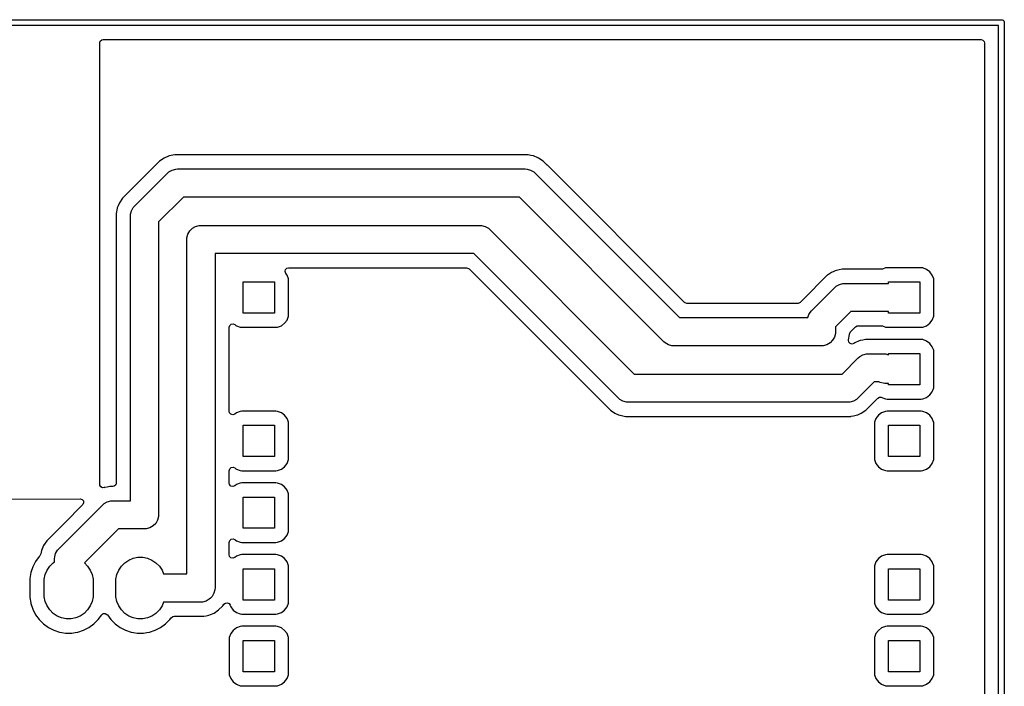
# Model space of a CAD drawing. Extents: x 75 to 134, y -115.2 to -43.8.
# Tile 5 of 5: x 99.1 to 134, y -77.2 to -53.6. Entities that reach past the tile are written whole.
import ezdxf

# ---------------------------------------------------------------- set-up
doc = ezdxf.new("R2010")
doc.units = 0
doc.layers.add('BLACK', color=7, linetype='CONTINUOUS')

msp = doc.modelspace()

# ---------------------------------------------------------------- linework, layer by layer
at = {"layer": 'BLACK', "linetype": 'CONTINUOUS'}
for p, q in [((98.583693, -53.61), (133.92, -53.61)), ((133.92, -53.61), (133.939509, -53.611921)), ((133.939509, -53.611921), (133.975557, -53.626853)), ((133.975557, -53.626853), (134.003147, -53.654443)), ((134.003147, -53.654443), (134.018079, -53.690491)), ((134.018079, -53.690491), (134.02, -53.71)), ((134.02, -53.71), (134.02, -110.96)), ((133.82, -53.81), (98.614731, -53.81)), ((133.82, -110.86), (133.82, -53.81)), ((101.9705, -54.4345), (101.990185, -54.367461)), ((101.990185, -54.367461), (102.042989, -54.321706)), ((102.042989, -54.321706), (102.0945, -54.3105)), ((102.0945, -54.3105), (133.1955, -54.3105)), ((133.1955, -54.3105), (133.262539, -54.330185)), ((133.262539, -54.330185), (133.308294, -54.382989)), ((133.308294, -54.382989), (133.3195, -54.4345)), ((101.9705, -70.06612), (101.9705, -54.4345)), ((133.3195, -54.4345), (133.3195, -95.5555)), ((104.253651, -58.509371), (104.08979, -58.61886)), ((104.253664, -58.509364), (104.253651, -58.509371)), ((104.435732, -58.43395), (104.253664, -58.509364)), ((104.435742, -58.433947), (104.435732, -58.43395)), ((104.629029, -58.3955), (104.435742, -58.433947)), ((104.629031, -58.3955), (104.629029, -58.3955)), ((104.826113, -58.3955), (104.629031, -58.3955)), ((117.144541, -58.3955), (104.826113, -58.3955)), ((117.144544, -58.3955), (117.144541, -58.3955)), ((117.241188, -58.414724), (117.144544, -58.3955)), ((117.337828, -58.433946), (117.241188, -58.414724)), ((117.337832, -58.433948), (117.337828, -58.433946)), ((117.337836, -58.433949), (117.337832, -58.433948)), ((117.391165, -58.456038), (117.337836, -58.433949)), ((117.447315, -58.479296), (117.391165, -58.456038)), ((117.519911, -58.509366), (117.447315, -58.479296)), ((117.51992, -58.509371), (117.519911, -58.509366)), ((117.68378, -58.618859), (117.51992, -58.509371)), ((103.948423, -58.760228), (103.119901, -59.588751)), ((103.948468, -58.760181), (103.948423, -58.760228)), ((104.089786, -58.618863), (103.948468, -58.760181)), ((104.08979, -58.61886), (104.089786, -58.618863)), ((104.423191, -58.999323), (104.53623, -58.93406)), ((104.53623, -58.93406), (104.662309, -58.900278)), ((104.662309, -58.900278), (104.727572, -58.896)), ((104.727572, -58.896), (117.046, -58.896)), ((117.046, -58.896), (117.111248, -58.900277)), ((117.111248, -58.900277), (117.111263, -58.900277)), ((117.111263, -58.900277), (117.237342, -58.93406)), ((117.237342, -58.93406), (117.350381, -58.999323)), ((117.683781, -58.61886), (117.68378, -58.618859)), ((117.683782, -58.618861), (117.683781, -58.61886)), ((117.823139, -58.758218), (117.683782, -58.618861)), ((117.823139, -58.758219), (117.823139, -58.758218)), ((117.830206, -58.765286), (117.823139, -58.758219)), ((117.830209, -58.765289), (117.830206, -58.765285)), ((117.830206, -58.765285), (117.830206, -58.765286)), ((122.688101, -63.623181), (117.830209, -58.765289)), ((103.202447, -60.21402), (104.374019, -59.042448)), ((104.374019, -59.042448), (104.423167, -58.999346)), ((104.423167, -58.999346), (104.423191, -58.999323)), ((117.350381, -58.999323), (117.350396, -58.999338)), ((117.350396, -58.999338), (117.399553, -59.042447)), ((117.399553, -59.042447), (122.517107, -64.16)), ((103.119901, -59.588751), (102.918221, -59.790431)), ((102.778859, -59.929792), (102.669371, -60.093653)), ((102.850327, -59.858325), (102.778859, -59.929792)), ((102.918218, -59.790434), (102.850327, -59.858325)), ((102.918221, -59.790431), (102.918218, -59.790434)), ((104.934679, -59.896), (104.056, -60.774679)), ((116.838894, -59.896), (104.934679, -59.896)), ((121.956446, -65.013553), (116.838894, -59.896)), ((102.592576, -60.282636), (102.5555, -60.469027)), ((102.593948, -60.275739), (102.592576, -60.282636)), ((102.624441, -60.202125), (102.593948, -60.275739)), ((102.669364, -60.093666), (102.624441, -60.202123)), ((102.624441, -60.202123), (102.624441, -60.202125)), ((102.669371, -60.093653), (102.669364, -60.093666)), ((103.09406, -60.376231), (103.159323, -60.263192)), ((103.159323, -60.263192), (103.159338, -60.263176)), ((103.159338, -60.263176), (103.202447, -60.21402)), ((102.5555, -60.469027), (102.5555, -70.0205)), ((103.056, -60.567573), (103.060277, -60.502325)), ((103.056, -70.645), (103.056, -60.567573)), ((103.060277, -60.50231), (103.09406, -60.376231)), ((103.060277, -60.502325), (103.060277, -60.50231)), ((104.056, -60.774679), (104.056, -71.145)), ((105.159323, -61.091619), (105.251619, -60.999323)), ((105.251619, -60.999323), (105.364658, -60.93406)), ((105.364658, -60.93406), (105.490737, -60.900278)), ((105.490737, -60.900278), (105.556, -60.896)), ((105.556, -60.896), (115.436, -60.896)), ((115.436, -60.896), (115.501248, -60.900277)), ((115.501248, -60.900277), (115.501263, -60.900277)), ((115.501263, -60.900277), (115.627342, -60.93406)), ((115.627342, -60.93406), (115.740381, -60.999323)), ((115.740381, -60.999323), (115.740396, -60.999338)), ((115.740396, -60.999338), (115.789553, -61.042447)), ((115.789553, -61.042447), (120.907107, -66.16)), ((105.056, -61.396), (105.060278, -61.330737)), ((105.056, -73.24), (105.056, -61.396)), ((105.060278, -61.330737), (105.09406, -61.204658)), ((105.09406, -61.204658), (105.159323, -61.091619)), ((115.228894, -61.896), (106.056, -61.896)), ((106.056, -61.896), (106.056, -73.73)), ((120.346446, -67.013553), (115.228894, -61.896)), ((108.554168, -62.461075), (108.603573, -62.411669)), ((108.603573, -62.411669), (108.663001, -62.3965)), ((108.663001, -62.3965), (114.970218, -62.3965)), ((114.970218, -62.3965), (115.037257, -62.416185)), ((115.037257, -62.416185), (115.057899, -62.432819)), ((115.057899, -62.432819), (119.919735, -67.294655)), ((129.70188, -62.441682), (129.658547, -62.4495)), ((129.808516, -62.401908), (129.70188, -62.441682)), ((129.868123, -62.395501), (129.808516, -62.401908)), ((129.868129, -62.3955), (129.868123, -62.395501)), ((131.071864, -62.3955), (129.868129, -62.3955)), ((131.071873, -62.3955), (131.071864, -62.3955)), ((131.071881, -62.3955), (131.071873, -62.3955)), ((131.071883, -62.395501), (131.071881, -62.3955)), ((131.131483, -62.401908), (131.071883, -62.395501)), ((131.266328, -62.452202), (131.131482, -62.401908)), ((131.131482, -62.401908), (131.131483, -62.401908)), ((108.539317, -62.529348), (108.554168, -62.461075)), ((108.563734, -62.59481), (108.539317, -62.529348)), ((108.607796, -62.653669), (108.563734, -62.59481)), ((108.658091, -62.788517), (108.607796, -62.653669)), ((108.664499, -62.848128), (108.658091, -62.788517)), ((127.732214, -62.672863), (126.90222, -63.502859)), ((127.732215, -62.672862), (127.732214, -62.672863)), ((127.76094, -62.65367), (127.732215, -62.672862)), ((127.760941, -62.653669), (127.76094, -62.65367)), ((127.896079, -62.563371), (127.760941, -62.653669)), ((127.896089, -62.563366), (127.896079, -62.563371)), ((127.979315, -62.528892), (127.896089, -62.563366)), ((128.024834, -62.510038), (127.979315, -62.528892)), ((128.078161, -62.487949), (128.024834, -62.510037)), ((128.024834, -62.510037), (128.024834, -62.510038)), ((128.078167, -62.487947), (128.078161, -62.487949)), ((128.174812, -62.468724), (128.078167, -62.487947)), ((128.271455, -62.4495), (128.174812, -62.468724)), ((129.658547, -62.4495), (128.271455, -62.4495)), ((131.266335, -62.452206), (131.266328, -62.452202)), ((131.381544, -62.538452), (131.266335, -62.452206)), ((131.381547, -62.538455), (131.381544, -62.538452)), ((131.467793, -62.653664), (131.381547, -62.538455)), ((131.467795, -62.653668), (131.467793, -62.653664)), ((131.467796, -62.653669), (131.467795, -62.653668)), ((131.518091, -62.788517), (131.467796, -62.653669)), ((131.524499, -62.848128), (131.518091, -62.788517)), ((107.056, -64.004), (107.056, -62.896)), ((107.056, -62.896), (108.164, -62.896)), ((108.164, -62.896), (108.164, -64.004)), ((108.6645, -64.051873), (108.664499, -62.848128)), ((127.186447, -63.926447), (128.016446, -63.096447)), ((128.016446, -63.096447), (128.06561, -63.053331)), ((128.06561, -63.053331), (128.065619, -63.053323)), ((128.065619, -63.053323), (128.178658, -62.98806)), ((128.178658, -62.98806), (128.304737, -62.954277)), ((128.304737, -62.954277), (128.304752, -62.954277)), ((128.304752, -62.954277), (128.37, -62.95)), ((128.37, -62.95), (129.916, -62.95)), ((129.916, -62.95), (129.916, -62.896)), ((129.916, -62.896), (131.024, -62.896)), ((131.024, -62.896), (131.024, -64.004)), ((131.5245, -64.051873), (131.524499, -62.848128)), ((122.708743, -63.639815), (122.688101, -63.623181)), ((122.775782, -63.6595), (122.708743, -63.639815)), ((126.694217, -63.6595), (122.775782, -63.6595)), ((126.720575, -63.656666), (126.694217, -63.6595)), ((126.781898, -63.623181), (126.720575, -63.656666)), ((126.90222, -63.502859), (126.781898, -63.623181)), ((108.164, -64.004), (107.056, -64.004)), ((108.607796, -64.246331), (108.658091, -64.111483)), ((108.658091, -64.111483), (108.6645, -64.051873)), ((122.517107, -64.16), (127.058944, -64.16)), ((127.058944, -64.16), (127.07806, -64.088658)), ((127.07806, -64.088658), (127.099298, -64.051873)), ((127.099298, -64.051873), (127.143323, -63.975619)), ((127.143323, -63.975619), (127.143338, -63.975603)), ((127.143338, -63.975603), (127.186447, -63.926447)), ((128.577107, -63.95), (128.04, -64.487106)), ((129.916, -63.95), (128.577107, -63.95)), ((129.916, -64.004), (129.916, -63.95)), ((131.024, -64.004), (129.916, -64.004)), ((131.467796, -64.246331), (131.518091, -64.111483)), ((131.518091, -64.111483), (131.5245, -64.051873)), ((106.5565, -64.503001), (106.576185, -64.435962)), ((106.5565, -67.476998), (106.5565, -64.503001)), ((106.576185, -64.435962), (106.628989, -64.390207)), ((106.628989, -64.390207), (106.698147, -64.380263)), ((106.698147, -64.380263), (106.75481, -64.403734)), ((106.75481, -64.403734), (106.797861, -64.435962)), ((106.797861, -64.435962), (106.813668, -64.447795)), ((106.813668, -64.447795), (106.813671, -64.447797)), ((106.813671, -64.447797), (106.948517, -64.498091)), ((106.948517, -64.498091), (106.948516, -64.498091)), ((106.948516, -64.498091), (106.955444, -64.498835)), ((106.955444, -64.498835), (107.008127, -64.5045)), ((107.008127, -64.5045), (108.211872, -64.504499)), ((108.211872, -64.504499), (108.271483, -64.498091)), ((108.271483, -64.498091), (108.406331, -64.447796)), ((108.406331, -64.447796), (108.521546, -64.361546)), ((108.521546, -64.361546), (108.607796, -64.246331)), ((128.04, -64.487106), (128.04, -64.66)), ((128.576819, -64.658101), (128.748102, -64.486819)), ((128.748102, -64.486819), (128.809425, -64.453334)), ((128.809425, -64.453334), (128.835783, -64.4505)), ((128.835783, -64.4505), (129.658547, -64.4505)), ((129.658547, -64.4505), (129.70188, -64.458318)), ((129.70188, -64.458318), (129.808517, -64.498091)), ((129.808517, -64.498091), (129.808516, -64.498091)), ((129.808516, -64.498091), (129.815444, -64.498835)), ((129.815444, -64.498835), (129.868127, -64.5045)), ((129.868127, -64.5045), (131.071872, -64.504499)), ((131.071872, -64.504499), (131.131483, -64.498091)), ((131.131483, -64.498091), (131.266331, -64.447796)), ((131.266331, -64.447796), (131.381546, -64.361546)), ((131.381546, -64.361546), (131.467796, -64.246331)), ((128.00194, -64.851342), (127.936677, -64.964381)), ((128.035722, -64.725263), (128.00194, -64.851342)), ((128.04, -64.66), (128.035722, -64.725263)), ((128.502817, -64.947981), (128.5405, -64.758541)), ((128.5405, -64.745782), (128.560185, -64.678743)), ((128.5405, -64.758541), (128.5405, -64.745782)), ((128.560185, -64.678743), (128.576819, -64.658101)), ((122.00561, -65.056668), (121.956446, -65.013553)), ((122.005619, -65.056677), (122.00561, -65.056668)), ((122.118658, -65.12194), (122.005619, -65.056677)), ((122.244737, -65.155723), (122.118658, -65.12194)), ((122.244752, -65.155723), (122.244737, -65.155723)), ((122.31, -65.16), (122.244752, -65.155723)), ((127.54, -65.16), (122.31, -65.16)), ((127.605263, -65.155722), (127.54, -65.16)), ((127.731342, -65.12194), (127.605263, -65.155722)), ((127.844381, -65.056677), (127.731342, -65.12194)), ((127.936677, -64.964381), (127.844381, -65.056677)), ((128.501405, -64.956697), (128.502817, -64.947981)), ((128.51258, -65.025667), (128.501405, -64.956697)), ((128.55927, -65.077646), (128.51258, -65.025667)), ((128.626649, -65.096132), (128.55927, -65.077646)), ((128.693327, -65.075255), (128.626649, -65.096132)), ((128.726076, -65.053373), (128.693327, -65.075255)), ((128.726088, -65.053366), (128.726076, -65.053373)), ((128.880277, -64.9895), (128.726088, -65.053366)), ((128.908162, -64.977949), (128.880277, -64.9895)), ((128.90817, -64.977947), (128.908162, -64.977949)), ((129.004812, -64.958724), (128.90817, -64.977947)), ((129.101455, -64.9395), (129.004812, -64.958724)), ((129.824279, -64.9395), (129.101455, -64.9395)), ((129.83753, -64.93879), (129.824279, -64.9395)), ((129.846123, -64.937866), (129.83753, -64.93879)), ((129.868125, -64.935501), (129.846123, -64.937866)), ((129.868129, -64.9355), (129.868125, -64.935501)), ((131.071864, -64.9355), (129.868129, -64.9355)), ((131.071873, -64.9355), (131.071864, -64.9355)), ((131.071881, -64.9355), (131.071873, -64.9355)), ((131.071883, -64.935501), (131.071881, -64.9355)), ((131.131483, -64.941908), (131.071883, -64.935501)), ((131.266328, -64.992202), (131.131482, -64.941908)), ((131.131482, -64.941908), (131.131483, -64.941908)), ((131.266335, -64.992206), (131.266328, -64.992202)), ((131.381544, -65.078452), (131.266335, -64.992206)), ((131.381547, -65.078455), (131.381544, -65.078452)), ((131.467793, -65.193664), (131.381547, -65.078455)), ((131.467797, -65.193671), (131.467793, -65.193664)), ((131.505461, -65.294655), (131.467797, -65.193671)), ((128.846447, -65.586446), (128.895603, -65.543338)), ((128.895603, -65.543338), (128.895619, -65.543323)), ((128.895619, -65.543323), (129.008658, -65.47806)), ((129.008658, -65.47806), (129.134737, -65.444277)), ((129.134737, -65.444277), (129.134752, -65.444277)), ((129.134752, -65.444277), (129.2, -65.44)), ((129.2, -65.44), (129.74, -65.44)), ((129.74, -65.44), (129.805248, -65.444277)), ((129.805248, -65.444277), (129.805263, -65.444277)), ((129.805263, -65.444277), (129.916, -65.473949)), ((129.916, -65.473949), (129.916, -65.436)), ((129.916, -65.436), (131.024, -65.436)), ((131.024, -65.436), (131.024, -66.544)), ((131.518091, -65.328517), (131.505461, -65.294655)), ((131.524499, -65.388128), (131.518091, -65.328517)), ((131.5245, -66.591873), (131.524499, -65.388128)), ((128.272894, -66.16), (128.846447, -65.586446)), ((120.907107, -66.16), (128.272894, -66.16)), ((129.407107, -66.44), (128.833553, -67.013553)), ((129.577977, -66.44), (129.407107, -66.44)), ((129.598658, -66.45194), (129.577977, -66.44)), ((129.625301, -66.459079), (129.598658, -66.45194)), ((129.724737, -66.485723), (129.625301, -66.459079)), ((129.724752, -66.485723), (129.724737, -66.485723)), ((129.79, -66.49), (129.724752, -66.485723)), ((129.916, -66.49), (129.79, -66.49)), ((129.916, -66.544), (129.916, -66.49)), ((131.024, -66.544), (129.916, -66.544)), ((131.518091, -66.651483), (131.5245, -66.591873)), ((131.266331, -66.987796), (131.381546, -66.901546)), ((131.381546, -66.901546), (131.467796, -66.786331)), ((131.467796, -66.786331), (131.518091, -66.651483)), ((119.919735, -67.294655), (119.919764, -67.294686)), ((119.919764, -67.294686), (120.062214, -67.437136)), ((120.39561, -67.056668), (120.346446, -67.013553)), ((120.395619, -67.056677), (120.39561, -67.056668)), ((120.508658, -67.12194), (120.395619, -67.056677)), ((120.634737, -67.155723), (120.508658, -67.12194)), ((120.634752, -67.155723), (120.634737, -67.155723)), ((120.7, -67.16), (120.634752, -67.155723)), ((128.48, -67.16), (120.7, -67.16)), ((128.545248, -67.155723), (128.48, -67.16)), ((128.545263, -67.155723), (128.545248, -67.155723)), ((128.671342, -67.12194), (128.545263, -67.155723)), ((128.784381, -67.056677), (128.671342, -67.12194)), ((128.784396, -67.056661), (128.784381, -67.056677)), ((128.833553, -67.013553), (128.784396, -67.056661)), ((129.117782, -67.437139), (129.257139, -67.297782)), ((129.257139, -67.29778), (129.267347, -67.287573)), ((129.257139, -67.297782), (129.257139, -67.29778)), ((129.267347, -67.287573), (129.267348, -67.28757)), ((129.267348, -67.28757), (129.538633, -67.016286)), ((129.538633, -67.016286), (129.599952, -66.982804)), ((129.599952, -66.982804), (129.650495, -66.982352)), ((129.650495, -66.982352), (129.659097, -66.984063)), ((129.659097, -66.984063), (129.678213, -66.989491)), ((129.678213, -66.989491), (129.808517, -67.038091)), ((129.808517, -67.038091), (129.868127, -67.0445)), ((129.868127, -67.0445), (131.071872, -67.044499)), ((131.071872, -67.044499), (131.131483, -67.038091)), ((131.131483, -67.038091), (131.266331, -66.987796)), ((106.571668, -67.536425), (106.5565, -67.476998)), ((106.621074, -67.58583), (106.571668, -67.536425)), ((106.689347, -67.600682), (106.621074, -67.58583)), ((106.754811, -67.576265), (106.689347, -67.600682)), ((106.813668, -67.532204), (106.754811, -67.576265)), ((106.813671, -67.532202), (106.813668, -67.532204)), ((106.948516, -67.481908), (106.813671, -67.532202)), ((107.008123, -67.475501), (106.948516, -67.481908)), ((107.008129, -67.4755), (107.008123, -67.475501)), ((108.211864, -67.4755), (107.008129, -67.4755)), ((108.211873, -67.4755), (108.211864, -67.4755)), ((108.211881, -67.4755), (108.211873, -67.4755)), ((108.211883, -67.475501), (108.211881, -67.4755)), ((108.271483, -67.481908), (108.211883, -67.475501)), ((108.406328, -67.532202), (108.271482, -67.481908)), ((108.271482, -67.481908), (108.271483, -67.481908)), ((108.406335, -67.532206), (108.406328, -67.532202)), ((108.521544, -67.618452), (108.406335, -67.532206)), ((108.521547, -67.618455), (108.521544, -67.618452)), ((108.607793, -67.733664), (108.521547, -67.618455)), ((120.062214, -67.437136), (120.062218, -67.437139)), ((120.062218, -67.437139), (120.226079, -67.546628)), ((120.226079, -67.546628), (120.226092, -67.546635)), ((120.226092, -67.546635), (120.354833, -67.599961)), ((120.354833, -67.599961), (120.397744, -67.617735)), ((120.397744, -67.617735), (120.408164, -67.622051)), ((120.408164, -67.622051), (120.504812, -67.641275)), ((120.504812, -67.641275), (120.553135, -67.650887)), ((120.553135, -67.650887), (120.601458, -67.6605)), ((120.601458, -67.6605), (120.601459, -67.6605)), ((120.601459, -67.6605), (128.578542, -67.6605)), ((128.578542, -67.6605), (128.59787, -67.656655)), ((128.59787, -67.656655), (128.675188, -67.641275)), ((128.675188, -67.641275), (128.771836, -67.622051)), ((128.771836, -67.622051), (128.825165, -67.599961)), ((128.825165, -67.599961), (128.953914, -67.546632)), ((128.953914, -67.546632), (129.117782, -67.437139)), ((129.558452, -67.618455), (129.472206, -67.733664)), ((129.558455, -67.618452), (129.558452, -67.618455)), ((129.673664, -67.532206), (129.558455, -67.618452)), ((129.673671, -67.532202), (129.673664, -67.532206)), ((129.808516, -67.481908), (129.673671, -67.532202)), ((129.868123, -67.475501), (129.808516, -67.481908)), ((129.868129, -67.4755), (129.868123, -67.475501)), ((131.071864, -67.4755), (129.868129, -67.4755)), ((131.071873, -67.4755), (131.071864, -67.4755)), ((131.071881, -67.4755), (131.071873, -67.4755)), ((131.071883, -67.475501), (131.071881, -67.4755)), ((131.131483, -67.481908), (131.071883, -67.475501)), ((131.266328, -67.532202), (131.131482, -67.481908)), ((131.131482, -67.481908), (131.131483, -67.481908)), ((131.266335, -67.532206), (131.266328, -67.532202)), ((131.381544, -67.618452), (131.266335, -67.532206)), ((131.381547, -67.618455), (131.381544, -67.618452)), ((131.467793, -67.733664), (131.381547, -67.618455)), ((107.056, -69.084), (107.056, -67.976)), ((107.056, -67.976), (108.164, -67.976)), ((108.164, -67.976), (108.164, -69.084)), ((108.607797, -67.733671), (108.607793, -67.733664)), ((108.642862, -67.827687), (108.607797, -67.733671)), ((108.658091, -67.868517), (108.642862, -67.827687)), ((108.664499, -67.928128), (108.658091, -67.868517)), ((108.664499, -67.928135), (108.664499, -67.928128)), ((108.6645, -69.131873), (108.664499, -67.928135)), ((129.415501, -67.928123), (129.4155, -67.928135)), ((129.4155, -67.928135), (129.4155, -69.13187)), ((129.4165, -67.918826), (129.415501, -67.928123)), ((129.421908, -67.868517), (129.4165, -67.918826)), ((129.472202, -67.733671), (129.421908, -67.868517)), ((129.472206, -67.733664), (129.472202, -67.733671)), ((129.916, -69.084), (129.916, -67.976)), ((129.916, -67.976), (131.024, -67.976)), ((131.024, -67.976), (131.024, -69.084)), ((131.467797, -67.733671), (131.467793, -67.733664)), ((131.502862, -67.827687), (131.467797, -67.733671)), ((131.518091, -67.868517), (131.502862, -67.827687)), ((131.524499, -67.928128), (131.518091, -67.868517)), ((131.5245, -69.131873), (131.524499, -67.928128)), ((108.164, -69.084), (107.056, -69.084)), ((108.521546, -69.441546), (108.607796, -69.326331)), ((108.607796, -69.326331), (108.658091, -69.191483)), ((108.658091, -69.191483), (108.6645, -69.131873)), ((129.4155, -69.13187), (129.415501, -69.131876)), ((129.415501, -69.131876), (129.421908, -69.191483)), ((129.421908, -69.191483), (129.472202, -69.326328)), ((129.472202, -69.326328), (129.472206, -69.326335)), ((129.472206, -69.326335), (129.558452, -69.441544)), ((131.024, -69.084), (129.916, -69.084)), ((131.381546, -69.441546), (131.467796, -69.326331)), ((131.467796, -69.326331), (131.518091, -69.191483)), ((131.518091, -69.191483), (131.5245, -69.131873)), ((106.5565, -69.583001), (106.576185, -69.515962)), ((106.5565, -70.016998), (106.5565, -69.583001)), ((106.576185, -69.515962), (106.628989, -69.470207)), ((106.628989, -69.470207), (106.698147, -69.460263)), ((106.698147, -69.460263), (106.75481, -69.483734)), ((106.75481, -69.483734), (106.797861, -69.515962)), ((106.797861, -69.515962), (106.813668, -69.527795)), ((106.813668, -69.527795), (106.813671, -69.527797)), ((106.813671, -69.527797), (106.948517, -69.578091)), ((106.948517, -69.578091), (106.948516, -69.578091)), ((106.948516, -69.578091), (106.955444, -69.578835)), ((106.955444, -69.578835), (107.008127, -69.5845)), ((107.008127, -69.5845), (108.211872, -69.584499)), ((108.211872, -69.584499), (108.271483, -69.578091)), ((108.271483, -69.578091), (108.406331, -69.527796)), ((108.406331, -69.527796), (108.521546, -69.441546)), ((129.558452, -69.441544), (129.558455, -69.441547)), ((129.558455, -69.441547), (129.673664, -69.527793)), ((129.673664, -69.527793), (129.673671, -69.527797)), ((129.673671, -69.527797), (129.808517, -69.578091)), ((129.808517, -69.578091), (129.808516, -69.578091)), ((129.808516, -69.578091), (129.815444, -69.578835)), ((129.815444, -69.578835), (129.868127, -69.5845)), ((129.868127, -69.5845), (131.071872, -69.584499)), ((131.071872, -69.584499), (131.131483, -69.578091)), ((131.131483, -69.578091), (131.266331, -69.527796)), ((131.266331, -69.527796), (131.381546, -69.441546)), ((101.974318, -70.096652), (101.9705, -70.06612)), ((102.009903, -70.15678), (101.974318, -70.096652)), ((102.535815, -70.087539), (102.483011, -70.133294)), ((102.5555, -70.0205), (102.535815, -70.087539)), ((106.571668, -70.076425), (106.5565, -70.016998)), ((106.621074, -70.12583), (106.571668, -70.076425)), ((106.754811, -70.116265), (106.689347, -70.140682)), ((106.813668, -70.072204), (106.754811, -70.116265)), ((106.813671, -70.072202), (106.813668, -70.072204)), ((106.948516, -70.021908), (106.813671, -70.072202)), ((107.008123, -70.015501), (106.948516, -70.021908)), ((107.008129, -70.0155), (107.008123, -70.015501)), ((108.211864, -70.0155), (107.008129, -70.0155)), ((108.211873, -70.0155), (108.211864, -70.0155)), ((108.211881, -70.0155), (108.211873, -70.0155)), ((108.211883, -70.015501), (108.211881, -70.0155)), ((108.271483, -70.021908), (108.211883, -70.015501)), ((108.406328, -70.072202), (108.271482, -70.021908)), ((108.271482, -70.021908), (108.271483, -70.021908)), ((108.406335, -70.072206), (108.406328, -70.072202)), ((108.521544, -70.158452), (108.406335, -70.072206)), ((102.072347, -70.188125), (102.009903, -70.15678)), ((102.129827, -70.18201), (102.072347, -70.188125)), ((102.130649, -70.184717), (102.129827, -70.18201)), ((102.136481, -70.182947), (102.130649, -70.184717)), ((102.233126, -70.163724), (102.136481, -70.182947)), ((102.329769, -70.1445), (102.233126, -70.163724)), ((102.4315, -70.1445), (102.329769, -70.1445)), ((102.483011, -70.133294), (102.4315, -70.1445)), ((106.689347, -70.140682), (106.621074, -70.12583)), ((108.521547, -70.158455), (108.521544, -70.158452)), ((108.607793, -70.273664), (108.521547, -70.158455)), ((108.607795, -70.273668), (108.607793, -70.273664)), ((108.607796, -70.273669), (108.607795, -70.273668)), ((108.658091, -70.408517), (108.607796, -70.273669)), ((108.664499, -70.468128), (108.658091, -70.408517)), ((108.6645, -71.671873), (108.664499, -70.468128)), ((89.684199, -70.608969), (101.277766, -70.580965)), ((100.516447, -72.349761), (102.074761, -70.791446)), ((101.365746, -70.792646), (100.721558, -71.436835)), ((101.277766, -70.580965), (101.344852, -70.600488)), ((101.344852, -70.600488), (101.390735, -70.653181)), ((101.371974, -70.785941), (101.365746, -70.792646)), ((101.400845, -70.722316), (101.371974, -70.785941)), ((101.390735, -70.653181), (101.400845, -70.722316)), ((102.074761, -70.791446), (102.123917, -70.748338)), ((102.123917, -70.748338), (102.123933, -70.748323)), ((102.123933, -70.748323), (102.236972, -70.68306)), ((102.236972, -70.68306), (102.363051, -70.649277)), ((102.363051, -70.649277), (102.363066, -70.649277)), ((102.363066, -70.649277), (102.428314, -70.645)), ((102.428314, -70.645), (103.056, -70.645)), ((107.056, -71.624), (107.056, -70.516)), ((107.056, -70.516), (108.164, -70.516)), ((108.164, -70.516), (108.164, -71.624)), ((104.056, -71.145), (104.051722, -71.210263)), ((100.721558, -71.436835), (100.232221, -71.926172)), ((103.952677, -71.449381), (103.860381, -71.541677)), ((104.01794, -71.336342), (103.952677, -71.449381)), ((104.051722, -71.210263), (104.01794, -71.336342)), ((102.635421, -71.645), (101.42993, -72.850489)), ((103.556, -71.645), (102.635421, -71.645)), ((103.621263, -71.640722), (103.556, -71.645)), ((103.747342, -71.60694), (103.621263, -71.640722)), ((103.860381, -71.541677), (103.747342, -71.60694)), ((108.164, -71.624), (107.056, -71.624)), ((108.607796, -71.866331), (108.658091, -71.731483)), ((108.658091, -71.731483), (108.6645, -71.671873)), ((100.092859, -72.065533), (99.983371, -72.229393)), ((100.176849, -71.981544), (100.092859, -72.065533)), ((100.232218, -71.926175), (100.176849, -71.981544)), ((100.232221, -71.926172), (100.232218, -71.926175)), ((106.5565, -72.123001), (106.576185, -72.055962)), ((106.5565, -72.556998), (106.5565, -72.123001)), ((106.576185, -72.055962), (106.628989, -72.010207)), ((106.628989, -72.010207), (106.698147, -72.000263)), ((106.698147, -72.000263), (106.75481, -72.023734)), ((106.75481, -72.023734), (106.765362, -72.031633)), ((106.765362, -72.031633), (106.813668, -72.067795)), ((106.813668, -72.067795), (106.813671, -72.067797)), ((106.813671, -72.067797), (106.948517, -72.118091)), ((106.948517, -72.118091), (106.948516, -72.118091)), ((106.948516, -72.118091), (106.955444, -72.118835)), ((106.955444, -72.118835), (107.008127, -72.1245)), ((107.008127, -72.1245), (108.211872, -72.124499)), ((108.211872, -72.124499), (108.271483, -72.118091)), ((108.271483, -72.118091), (108.406331, -72.067796)), ((108.406331, -72.067796), (108.521546, -71.981546)), ((108.521546, -71.981546), (108.607796, -71.866331)), ((99.883654, -72.533611), (99.851269, -72.595522)), ((99.907947, -72.411484), (99.883654, -72.533611)), ((99.90795, -72.411474), (99.907947, -72.411484)), ((99.983364, -72.229406), (99.90795, -72.411474)), ((99.983371, -72.229393), (99.983364, -72.229406)), ((100.374277, -72.638051), (100.40806, -72.511972)), ((100.40806, -72.511972), (100.473323, -72.398933)), ((100.473323, -72.398933), (100.473338, -72.398917)), ((100.473338, -72.398917), (100.516447, -72.349761)), ((106.571668, -72.616425), (106.5565, -72.556998)), ((107.008123, -72.555501), (106.948516, -72.561908)), ((107.008129, -72.5555), (107.008123, -72.555501)), ((108.211864, -72.5555), (107.008129, -72.5555)), ((108.211873, -72.5555), (108.211864, -72.5555)), ((108.211881, -72.5555), (108.211873, -72.5555)), ((108.211883, -72.555501), (108.211881, -72.5555)), ((108.271483, -72.561908), (108.211883, -72.555501)), ((129.868123, -72.555501), (129.808516, -72.561908)), ((129.868129, -72.5555), (129.868123, -72.555501)), ((131.071864, -72.5555), (129.868129, -72.5555)), ((131.071873, -72.5555), (131.071864, -72.5555)), ((131.071881, -72.5555), (131.071873, -72.5555)), ((131.071883, -72.555501), (131.071881, -72.5555)), ((131.131483, -72.561908), (131.071883, -72.555501)), ((99.697845, -72.796697), (99.599909, -72.988908)), ((99.824637, -72.622182), (99.697845, -72.796697)), ((99.84972, -72.597099), (99.824637, -72.622182)), ((99.851269, -72.595522), (99.84972, -72.597099)), ((100.197481, -72.963078), (100.318078, -72.842481)), ((100.318078, -72.842481), (100.37, -72.807787)), ((100.37, -72.703314), (100.374277, -72.638066)), ((100.37, -72.807787), (100.37, -72.703314)), ((100.374277, -72.638066), (100.374277, -72.638051)), ((101.42993, -72.850489), (101.542519, -72.963078)), ((102.737481, -72.963078), (102.858078, -72.842481)), ((102.858078, -72.842481), (102.999885, -72.747729)), ((102.999885, -72.747729), (103.157452, -72.682462)), ((103.157452, -72.682462), (103.324725, -72.649189)), ((103.324725, -72.649189), (103.495275, -72.649189)), ((103.495275, -72.649189), (103.662548, -72.682462)), ((103.662548, -72.682462), (103.820115, -72.747729)), ((103.820115, -72.747729), (103.961922, -72.842481)), ((103.961922, -72.842481), (104.082519, -72.963078)), ((106.621074, -72.66583), (106.571668, -72.616425)), ((106.689347, -72.680682), (106.621074, -72.66583)), ((106.754811, -72.656265), (106.689347, -72.680682)), ((106.813668, -72.612204), (106.754811, -72.656265)), ((106.813671, -72.612202), (106.813668, -72.612204)), ((106.948516, -72.561908), (106.813671, -72.612202)), ((108.406328, -72.612202), (108.271482, -72.561908)), ((108.271482, -72.561908), (108.271483, -72.561908)), ((108.406335, -72.612206), (108.406328, -72.612202)), ((108.521544, -72.698452), (108.406335, -72.612206)), ((108.521547, -72.698455), (108.521544, -72.698452)), ((108.607793, -72.813664), (108.521547, -72.698455)), ((108.607797, -72.813671), (108.607793, -72.813664)), ((108.619478, -72.844991), (108.607797, -72.813671)), ((108.658091, -72.948517), (108.619478, -72.844991)), ((129.472202, -72.813671), (129.421908, -72.948517)), ((129.472206, -72.813664), (129.472202, -72.813671)), ((129.558452, -72.698455), (129.472206, -72.813664)), ((129.558455, -72.698452), (129.558452, -72.698455)), ((129.673664, -72.612206), (129.558455, -72.698452)), ((129.673671, -72.612202), (129.673664, -72.612206)), ((129.808516, -72.561908), (129.673671, -72.612202)), ((131.266328, -72.612202), (131.131482, -72.561908)), ((131.131482, -72.561908), (131.131483, -72.561908)), ((131.266335, -72.612206), (131.266328, -72.612202)), ((131.381544, -72.698452), (131.266335, -72.612206)), ((131.381547, -72.698455), (131.381544, -72.698452)), ((131.467793, -72.813664), (131.381547, -72.698455)), ((131.467797, -72.813671), (131.467793, -72.813664)), ((131.479478, -72.844991), (131.467797, -72.813671)), ((131.518091, -72.948517), (131.479478, -72.844991)), ((99.533245, -73.194077), (99.4995, -73.407133)), ((99.599909, -72.988908), (99.533245, -73.194077)), ((100.037462, -73.262452), (100.102729, -73.104885)), ((100.102729, -73.104885), (100.197481, -72.963078)), ((101.542519, -72.963078), (101.637271, -73.104885)), ((101.637271, -73.104885), (101.702538, -73.262452)), ((102.577462, -73.262452), (102.642729, -73.104885)), ((102.642729, -73.104885), (102.737481, -72.963078)), ((104.082519, -72.963078), (104.177271, -73.104885)), ((104.177271, -73.104885), (104.233238, -73.24)), ((104.233238, -73.24), (105.056, -73.24)), ((107.056, -74.164), (107.056, -73.056)), ((107.056, -73.056), (108.164, -73.056)), ((108.164, -73.056), (108.164, -74.164)), ((108.664499, -73.008128), (108.658091, -72.948517)), ((108.664499, -73.008135), (108.664499, -73.008128)), ((108.6645, -74.211873), (108.664499, -73.008135)), ((129.415501, -73.008123), (129.4155, -73.008135)), ((129.4155, -73.008135), (129.4155, -74.21187)), ((129.417585, -72.98873), (129.415501, -73.008123)), ((129.421908, -72.948517), (129.417585, -72.98873)), ((129.916, -74.164), (129.916, -73.056)), ((129.916, -73.056), (131.024, -73.056)), ((131.024, -73.056), (131.024, -74.164)), ((131.524499, -73.008128), (131.518091, -72.948517)), ((131.5245, -74.211873), (131.524499, -73.008128)), ((99.4995, -73.407133), (99.4995, -74.072866)), ((100, -73.515), (100.004189, -73.429725)), ((100, -73.965), (100, -73.515)), ((100.004189, -73.429725), (100.037462, -73.262452)), ((101.702538, -73.262452), (101.735811, -73.429725)), ((101.735811, -73.429725), (101.74, -73.515)), ((101.74, -73.515), (101.74, -73.965)), ((102.54, -73.515), (102.544189, -73.429725)), ((102.54, -73.965), (102.54, -73.515)), ((102.544189, -73.429725), (102.577462, -73.262452)), ((106.01794, -73.921342), (105.952677, -74.034381)), ((106.049043, -73.805263), (106.01794, -73.921342)), ((106.051723, -73.795263), (106.049043, -73.805263)), ((106.056, -73.73), (106.051723, -73.795247)), ((106.051723, -73.795247), (106.051723, -73.795263)), ((99.4995, -74.072866), (99.529378, -74.261505)), ((99.529378, -74.261505), (99.533246, -74.285926)), ((99.533246, -74.285926), (99.599908, -74.491089)), ((100.004189, -74.050275), (100, -73.965)), ((100.037462, -74.217548), (100.004189, -74.050275)), ((100.102729, -74.375115), (100.037462, -74.217548)), ((101.702538, -74.217548), (101.637271, -74.375115)), ((101.735811, -74.050275), (101.702538, -74.217548)), ((101.74, -73.965), (101.735811, -74.050275)), ((102.544189, -74.050275), (102.54, -73.965)), ((102.577462, -74.217548), (102.544189, -74.050275)), ((102.642729, -74.375115), (102.577462, -74.217548)), ((104.233238, -74.24), (104.177271, -74.375115)), ((105.546, -74.24), (104.233238, -74.24)), ((105.611248, -74.235723), (105.546, -74.24)), ((105.611263, -74.235723), (105.611248, -74.235723)), ((105.737342, -74.20194), (105.611263, -74.235723)), ((105.850381, -74.136677), (105.737342, -74.20194)), ((105.850396, -74.136661), (105.850381, -74.136677)), ((105.899553, -74.093553), (105.850396, -74.136661)), ((105.909553, -74.083553), (105.899553, -74.093553)), ((105.952668, -74.034389), (105.909553, -74.083553)), ((105.952677, -74.034381), (105.952668, -74.034389)), ((106.368393, -74.315019), (106.422005, -74.270214)), ((106.422005, -74.270214), (106.491329, -74.261505)), ((106.491329, -74.261505), (106.554357, -74.291659)), ((106.554357, -74.291659), (106.587678, -74.340575)), ((108.164, -74.164), (107.056, -74.164)), ((108.607796, -74.406331), (108.658091, -74.271483)), ((108.658091, -74.271483), (108.6645, -74.211873)), ((129.4155, -74.21187), (129.415501, -74.211876)), ((129.415501, -74.211876), (129.421908, -74.271483)), ((129.421908, -74.271483), (129.472202, -74.406328)), ((131.024, -74.164), (129.916, -74.164)), ((131.467796, -74.406331), (131.518091, -74.271483)), ((131.518091, -74.271483), (131.5245, -74.211873)), ((99.599908, -74.491089), (99.697843, -74.683299)), ((100.197481, -74.516922), (100.102729, -74.375115)), ((100.318078, -74.637519), (100.197481, -74.516922)), ((100.459885, -74.732271), (100.318078, -74.637519)), ((101.421922, -74.637519), (101.280115, -74.732271)), ((101.542519, -74.516922), (101.421922, -74.637519)), ((101.637271, -74.375115), (101.542519, -74.516922)), ((102.039682, -74.686704), (102.095012, -74.64404)), ((102.095012, -74.64404), (102.164626, -74.638061)), ((102.164626, -74.638061), (102.22642, -74.670667)), ((102.737481, -74.516922), (102.642729, -74.375115)), ((102.858078, -74.637519), (102.737481, -74.516922)), ((102.999885, -74.732271), (102.858078, -74.637519)), ((103.961922, -74.637519), (103.820115, -74.732271)), ((104.082519, -74.516922), (103.961922, -74.637519)), ((104.177271, -74.375115), (104.082519, -74.516922)), ((105.89842, -74.676956), (106.019914, -74.626632)), ((106.019914, -74.626632), (106.183782, -74.517139)), ((106.183782, -74.517139), (106.323139, -74.377782)), ((106.323139, -74.377782), (106.32314, -74.377781)), ((106.32314, -74.377781), (106.333139, -74.367782)), ((106.333139, -74.367782), (106.368393, -74.315019)), ((106.587678, -74.340575), (106.612203, -74.40633)), ((106.612203, -74.40633), (106.612206, -74.406335)), ((106.612206, -74.406335), (106.698452, -74.521544)), ((106.698452, -74.521544), (106.698455, -74.521547)), ((106.698455, -74.521547), (106.813664, -74.607793)), ((106.813664, -74.607793), (106.813671, -74.607797)), ((106.813671, -74.607797), (106.948517, -74.658091)), ((108.271483, -74.658091), (108.406331, -74.607796)), ((108.406331, -74.607796), (108.521546, -74.521546)), ((108.521546, -74.521546), (108.607796, -74.406331)), ((129.472202, -74.406328), (129.472206, -74.406335)), ((129.472206, -74.406335), (129.558452, -74.521544)), ((129.558452, -74.521544), (129.558455, -74.521547)), ((129.558455, -74.521547), (129.673664, -74.607793)), ((129.673664, -74.607793), (129.673671, -74.607797)), ((129.673671, -74.607797), (129.808517, -74.658091)), ((131.131483, -74.658091), (131.266331, -74.607796)), ((131.266331, -74.607796), (131.381546, -74.521546)), ((131.381546, -74.521546), (131.467796, -74.406331)), ((99.697843, -74.683299), (99.824641, -74.857821)), ((99.824641, -74.857821), (99.977179, -75.010359)), ((100.617452, -74.797538), (100.459885, -74.732271)), ((100.784725, -74.830811), (100.617452, -74.797538)), ((100.955275, -74.830811), (100.784725, -74.830811)), ((101.122548, -74.797538), (100.955275, -74.830811)), ((101.280115, -74.732271), (101.122548, -74.797538)), ((101.762821, -75.010359), (101.915359, -74.857821)), ((101.915359, -74.857821), (102.039682, -74.686704)), ((102.22642, -74.670667), (102.240315, -74.686702)), ((102.240315, -74.686702), (102.364641, -74.857821)), ((102.364641, -74.857821), (102.517179, -75.010359)), ((103.157452, -74.797538), (102.999885, -74.732271)), ((103.324725, -74.830811), (103.157452, -74.797538)), ((103.495275, -74.830811), (103.324725, -74.830811)), ((103.662548, -74.797538), (103.495275, -74.830811)), ((103.820115, -74.732271), (103.662548, -74.797538)), ((104.302821, -75.010359), (104.455359, -74.857821)), ((104.455359, -74.857821), (104.503461, -74.791613)), ((104.503461, -74.791613), (104.558791, -74.748949)), ((104.558791, -74.748949), (104.603779, -74.7405)), ((104.603779, -74.7405), (105.644542, -74.7405)), ((105.644542, -74.7405), (105.66387, -74.736655)), ((105.66387, -74.736655), (105.741188, -74.721275)), ((105.741188, -74.721275), (105.837836, -74.702051)), ((105.837836, -74.702051), (105.89842, -74.676956)), ((106.948517, -74.658091), (106.948516, -74.658091)), ((106.948516, -74.658091), (106.955444, -74.658835)), ((106.955444, -74.658835), (107.008127, -74.6645)), ((107.008127, -74.6645), (108.211872, -74.664499)), ((108.211872, -74.664499), (108.271483, -74.658091)), ((129.808517, -74.658091), (129.808516, -74.658091)), ((129.808516, -74.658091), (129.815444, -74.658835)), ((129.815444, -74.658835), (129.868127, -74.6645)), ((129.868127, -74.6645), (131.071872, -74.664499)), ((131.071872, -74.664499), (131.131483, -74.658091)), ((99.977179, -75.010359), (100.151701, -75.137157)), ((100.151701, -75.137157), (100.343911, -75.235092)), ((100.343911, -75.235092), (100.549074, -75.301754)), ((100.549074, -75.301754), (100.628973, -75.314408)), ((100.628973, -75.314408), (100.762134, -75.3355)), ((100.762134, -75.3355), (100.762139, -75.3355)), ((100.762139, -75.3355), (100.977866, -75.3355)), ((100.977866, -75.3355), (101.09623, -75.316752)), ((101.09623, -75.316752), (101.190926, -75.301754)), ((101.190926, -75.301754), (101.396089, -75.235092)), ((101.396089, -75.235092), (101.588299, -75.137157)), ((101.588299, -75.137157), (101.762821, -75.010359)), ((102.517179, -75.010359), (102.691701, -75.137157)), ((102.691701, -75.137157), (102.883911, -75.235092)), ((102.883911, -75.235092), (103.089074, -75.301754)), ((103.089074, -75.301754), (103.168973, -75.314408)), ((103.168973, -75.314408), (103.302134, -75.3355)), ((103.302134, -75.3355), (103.302139, -75.3355)), ((103.302139, -75.3355), (103.517866, -75.3355)), ((103.517866, -75.3355), (103.63623, -75.316752)), ((103.63623, -75.316752), (103.730926, -75.301754)), ((103.730926, -75.301754), (103.936089, -75.235092)), ((103.936089, -75.235092), (104.128299, -75.137157)), ((104.128299, -75.137157), (104.302821, -75.010359)), ((106.698452, -75.238455), (106.612206, -75.353664)), ((106.698455, -75.238452), (106.698452, -75.238455)), ((106.813664, -75.152206), (106.698455, -75.238452)), ((106.813671, -75.152202), (106.813664, -75.152206)), ((106.948516, -75.101908), (106.813671, -75.152202)), ((107.008123, -75.095501), (106.948516, -75.101908)), ((107.008129, -75.0955), (107.008123, -75.095501)), ((108.211864, -75.0955), (107.008129, -75.0955)), ((108.211873, -75.0955), (108.211864, -75.0955)), ((108.211881, -75.0955), (108.211873, -75.0955)), ((108.211883, -75.095501), (108.211881, -75.0955)), ((108.271483, -75.101908), (108.211883, -75.095501)), ((108.406328, -75.152202), (108.271482, -75.101908)), ((108.271482, -75.101908), (108.271483, -75.101908)), ((108.406335, -75.152206), (108.406328, -75.152202)), ((108.521544, -75.238452), (108.406335, -75.152206)), ((108.521547, -75.238455), (108.521544, -75.238452)), ((108.607793, -75.353664), (108.521547, -75.238455)), ((129.558452, -75.238455), (129.472206, -75.353664)), ((129.558455, -75.238452), (129.558452, -75.238455)), ((129.673664, -75.152206), (129.558455, -75.238452)), ((129.673671, -75.152202), (129.673664, -75.152206)), ((129.808516, -75.101908), (129.673671, -75.152202)), ((129.868123, -75.095501), (129.808516, -75.101908)), ((129.868129, -75.0955), (129.868123, -75.095501)), ((131.071864, -75.0955), (129.868129, -75.0955)), ((131.071873, -75.0955), (131.071864, -75.0955)), ((131.071881, -75.0955), (131.071873, -75.0955)), ((131.071883, -75.095501), (131.071881, -75.0955)), ((131.131483, -75.101908), (131.071883, -75.095501)), ((131.266328, -75.152202), (131.131482, -75.101908)), ((131.131482, -75.101908), (131.131483, -75.101908)), ((131.266335, -75.152206), (131.266328, -75.152202)), ((131.381544, -75.238452), (131.266335, -75.152206)), ((131.381547, -75.238455), (131.381544, -75.238452)), ((131.467793, -75.353664), (131.381547, -75.238455)), ((106.555501, -75.548123), (106.5555, -75.548135)), ((106.5555, -75.548135), (106.5555, -76.75187)), ((106.561908, -75.488517), (106.555501, -75.548116)), ((106.555501, -75.548116), (106.555501, -75.548123)), ((106.612202, -75.353671), (106.561908, -75.488517)), ((106.612206, -75.353664), (106.612202, -75.353671)), ((107.056, -76.704), (107.056, -75.596)), ((107.056, -75.596), (108.164, -75.596)), ((108.164, -75.596), (108.164, -76.704)), ((108.607795, -75.353668), (108.607793, -75.353664)), ((108.607796, -75.353669), (108.607795, -75.353668)), ((108.658091, -75.488517), (108.607796, -75.353669)), ((108.664499, -75.548128), (108.658091, -75.488517)), ((108.664499, -75.548135), (108.664499, -75.548128)), ((108.6645, -76.751873), (108.664499, -75.548135)), ((129.415501, -75.548123), (129.4155, -75.548135)), ((129.4155, -75.548135), (129.4155, -76.75187)), ((129.421908, -75.488517), (129.415501, -75.548116)), ((129.415501, -75.548116), (129.415501, -75.548123)), ((129.472202, -75.353671), (129.421908, -75.488517)), ((129.472206, -75.353664), (129.472202, -75.353671)), ((129.916, -76.704), (129.916, -75.596)), ((129.916, -75.596), (131.024, -75.596)), ((131.024, -75.596), (131.024, -76.704)), ((131.467795, -75.353668), (131.467793, -75.353664)), ((131.467796, -75.353669), (131.467795, -75.353668)), ((131.518091, -75.488517), (131.467796, -75.353669)), ((131.524499, -75.548128), (131.518091, -75.488517)), ((131.5245, -76.751873), (131.524499, -75.548128)), ((108.164, -76.704), (107.056, -76.704)), ((131.024, -76.704), (129.916, -76.704)), ((106.5555, -76.75187), (106.555501, -76.751876)), ((106.555501, -76.751876), (106.561908, -76.811483)), ((106.561908, -76.811483), (106.612202, -76.946328)), ((106.612202, -76.946328), (106.612206, -76.946335)), ((106.612206, -76.946335), (106.698452, -77.061544)), ((106.698452, -77.061544), (106.698455, -77.061547)), ((106.698455, -77.061547), (106.813664, -77.147793)), ((108.406331, -77.147796), (108.521546, -77.061546)), ((108.521546, -77.061546), (108.607796, -76.946331)), ((108.607796, -76.946331), (108.658091, -76.811483)), ((108.658091, -76.811483), (108.6645, -76.751873)), ((129.4155, -76.75187), (129.415501, -76.751876)), ((129.415501, -76.751876), (129.421908, -76.811483)), ((129.421908, -76.811483), (129.472202, -76.946328)), ((129.472202, -76.946328), (129.472206, -76.946335)), ((129.472206, -76.946335), (129.558452, -77.061544)), ((129.558452, -77.061544), (129.558455, -77.061547)), ((129.558455, -77.061547), (129.673664, -77.147793)), ((131.266331, -77.147796), (131.381546, -77.061546)), ((131.381546, -77.061546), (131.467796, -76.946331)), ((131.467796, -76.946331), (131.518091, -76.811483)), ((131.518091, -76.811483), (131.5245, -76.751873)), ((106.813664, -77.147793), (106.813671, -77.147797)), ((106.813671, -77.147797), (106.948517, -77.198091)), ((106.948517, -77.198091), (106.948516, -77.198091)), ((106.948516, -77.198091), (106.955444, -77.198835)), ((106.955444, -77.198835), (107.008127, -77.2045)), ((107.008127, -77.2045), (108.211872, -77.204499)), ((108.211872, -77.204499), (108.271483, -77.198091)), ((108.271483, -77.198091), (108.406331, -77.147796)), ((129.673664, -77.147793), (129.673671, -77.147797)), ((129.673671, -77.147797), (129.808517, -77.198091)), ((129.808517, -77.198091), (129.808516, -77.198091)), ((129.808516, -77.198091), (129.815444, -77.198835)), ((129.815444, -77.198835), (129.868127, -77.2045)), ((129.868127, -77.2045), (131.071872, -77.204499)), ((131.071872, -77.204499), (131.131483, -77.198091)), ((131.131483, -77.198091), (131.266331, -77.147796))]:
    msp.add_line(p, q, dxfattribs=at)

doc.saveas('drawing.dxf')
